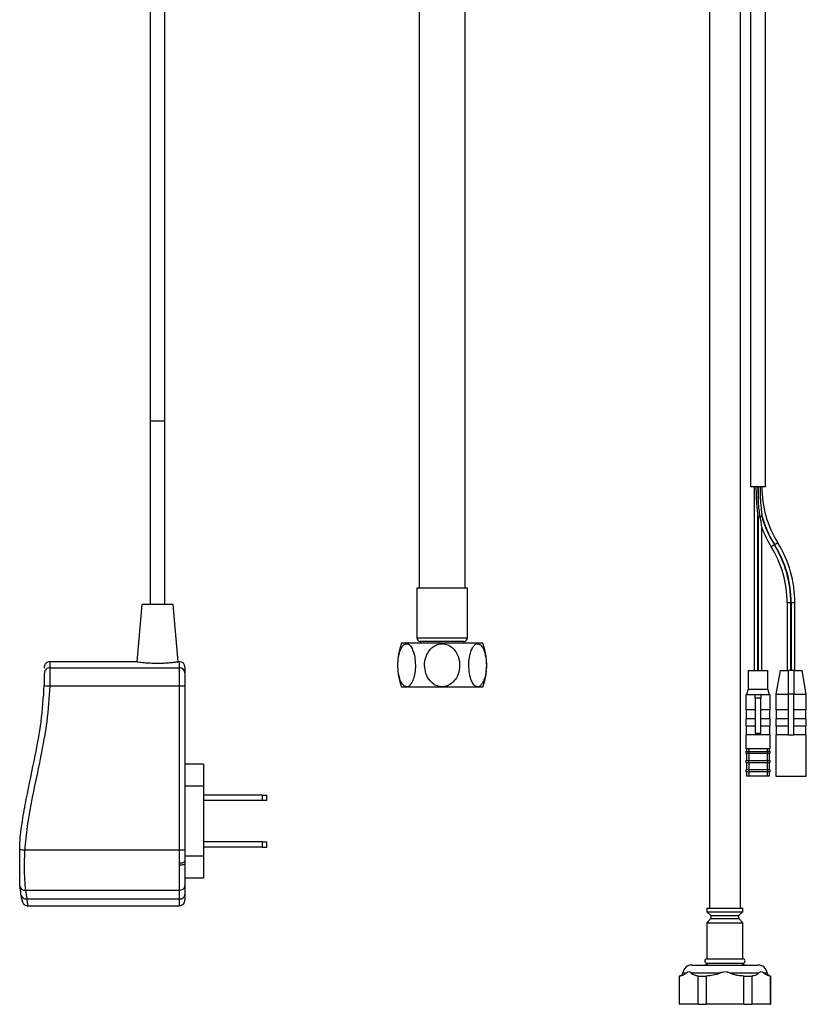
# Model space of a CAD drawing. Header units: millimetres. Extents: x 112 to 181, y 19 to 194.
# Tile 1 of 14: x 123 to 166, y 19 to 73. Entities that reach past the tile are written whole.
import ezdxf

# ---------------------------------------------------------------- set-up
doc = ezdxf.new("R2010")
doc.units = ezdxf.units.MM

msp = doc.modelspace()

# ---------------------------------------------------------------- linework, layer by layer
at = {"color": 7, "linetype": 'Continuous', "lineweight": 25}
for p, q in [((160.692, 130.283), (160.692, 24.244)), ((162.392, 24.244), (162.392, 130.283)), ((162.942, 130.283), (162.942, 47.189)), ((163.742, 47.189), (163.742, 130.283)), ((144.892, 101.671), (144.892, 41.671)), ((147.392, 41.671), (147.392, 101.671)), ((130.242, 80.781), (130.242, 40.781)), ((131.042, 40.781), (131.042, 80.781)), ((130.242, 50.781), (130.242, 40.781)), ((130.242, 50.781), (130.642, 50.781)), ((130.642, 50.781), (131.042, 50.781)), ((131.042, 40.781), (131.042, 50.781)), ((163.742, 47.189), (162.942, 47.189)), ((163.132, 47.189), (163.132, 37.189)), ((163.352, 47.189), (163.352, 46.688)), ((163.332, 37.189), (163.332, 45.632)), ((163.552, 45.577), (163.552, 45.661)), ((163.352, 45.551), (163.352, 37.189)), ((163.552, 37.189), (163.552, 44.944)), ((164.233, 44.023), (164.063, 43.918)), ((164.42, 44.139), (164.25, 44.033)), ((144.762, 41.671), (144.762, 38.97)), ((147.522, 41.671), (144.762, 41.671)), ((147.522, 38.97), (147.522, 41.671)), ((129.792, 40.781), (129.517, 37.665)), ((131.492, 40.781), (129.792, 40.781)), ((131.767, 37.665), (131.492, 40.781)), ((164.932, 40.868), (164.932, 37.189)), ((165.132, 40.868), (164.932, 40.868)), ((165.132, 37.189), (165.132, 40.868)), ((165.152, 40.868), (165.152, 37.189)), ((165.352, 40.868), (165.152, 40.868)), ((165.352, 37.189), (165.352, 40.868)), ((148.362, 38.671), (143.922, 38.671)), ((144.762, 38.97), (147.522, 38.97)), ((144.942, 38.771), (144.942, 38.671)), ((147.342, 38.771), (144.942, 38.771)), ((147.342, 38.671), (147.342, 38.771)), ((129.532, 37.665), (124.781, 37.665)), ((131.842, 37.665), (131.766, 37.665)), ((131.842, 37.34), (131.842, 37.665)), ((124.788, 37.34), (131.842, 37.34)), ((131.842, 36.346), (131.842, 37.34)), ((132.142, 37.365), (132.142, 37.052)), ((132.142, 37.052), (132.142, 36.356)), ((162.812, 37.189), (162.812, 36.175)), ((162.812, 37.189), (163.872, 37.189)), ((163.872, 36.175), (163.872, 37.189)), ((164.542, 37.189), (164.312, 35.889)), ((164.542, 37.189), (164.982, 37.189)), ((165.302, 37.189), (164.982, 37.189)), ((164.982, 37.189), (164.982, 35.898)), ((165.302, 37.189), (165.302, 35.898)), ((165.302, 37.189), (165.742, 37.189)), ((165.972, 35.889), (165.742, 37.189)), ((124.782, 36.346), (131.842, 36.346)), ((131.842, 27.414), (131.842, 36.346)), ((132.142, 36.356), (132.142, 27.425)), ((148.362, 36.271), (143.922, 36.271)), ((162.812, 36.175), (162.712, 35.875)), ((162.812, 36.175), (163.872, 36.175)), ((163.972, 35.875), (163.872, 36.175)), ((162.672, 35.875), (162.672, 35.035)), ((162.672, 35.875), (163.182, 35.875)), ((163.182, 35.875), (163.502, 35.875)), ((163.182, 35.675), (163.182, 35.875)), ((163.182, 35.675), (163.182, 33.775)), ((163.502, 35.675), (163.182, 35.675)), ((163.502, 35.875), (163.502, 35.675)), ((163.502, 35.875), (164.012, 35.875)), ((163.502, 33.775), (163.502, 35.675)), ((164.012, 35.035), (164.012, 35.875)), ((164.312, 35.889), (164.312, 35.035)), ((164.312, 35.889), (164.982, 35.889)), ((165.302, 35.898), (164.982, 35.898)), ((164.982, 35.898), (164.982, 33.675)), ((165.302, 33.675), (165.302, 35.898)), ((165.302, 35.889), (165.972, 35.889)), ((165.972, 35.035), (165.972, 35.889)), ((163.182, 35.035), (162.672, 35.035)), ((162.692, 35.035), (162.692, 34.555)), ((164.012, 35.035), (163.502, 35.035)), ((163.992, 34.555), (163.992, 35.035)), ((164.982, 35.035), (164.312, 35.035)), ((164.332, 35.035), (164.332, 34.555)), ((165.972, 35.035), (165.302, 35.035)), ((165.952, 34.555), (165.952, 35.035)), ((162.672, 34.555), (162.672, 34.155)), ((163.182, 34.555), (162.672, 34.555)), ((164.012, 34.555), (163.502, 34.555)), ((164.012, 34.155), (164.012, 34.555)), ((164.312, 34.555), (164.312, 34.155)), ((164.982, 34.555), (164.312, 34.555)), ((165.972, 34.555), (165.302, 34.555)), ((165.972, 34.155), (165.972, 34.555)), ((163.182, 34.155), (162.672, 34.155)), ((162.692, 34.155), (162.692, 33.675)), ((164.012, 34.155), (163.502, 34.155)), ((163.992, 33.675), (163.992, 34.155)), ((164.982, 34.155), (164.312, 34.155)), ((164.332, 34.155), (164.332, 33.675)), ((165.972, 34.155), (165.302, 34.155)), ((165.952, 33.675), (165.952, 34.155)), ((162.672, 33.675), (162.672, 32.935)), ((164.012, 33.675), (162.672, 33.675)), ((163.182, 33.775), (163.502, 33.775)), ((164.012, 32.935), (164.012, 33.675)), ((164.312, 33.675), (164.312, 31.435)), ((164.982, 33.675), (164.312, 33.675)), ((164.982, 33.675), (165.302, 33.675)), ((165.972, 33.675), (165.302, 33.675)), ((165.972, 31.435), (165.972, 33.675)), ((162.672, 32.935), (164.012, 32.935)), ((162.672, 32.775), (162.672, 32.675)), ((162.672, 32.775), (162.82, 32.775)), ((162.712, 32.935), (162.712, 32.775)), ((162.82, 32.775), (162.82, 32.675)), ((162.82, 32.775), (163.864, 32.775)), ((162.839, 32.935), (162.839, 32.775)), ((163.844, 32.935), (163.844, 32.775)), ((163.864, 32.775), (163.864, 32.675)), ((163.864, 32.775), (164.012, 32.775)), ((163.972, 32.775), (163.972, 32.935)), ((164.012, 32.675), (164.012, 32.775)), ((162.672, 32.675), (162.82, 32.675)), ((162.672, 32.275), (162.672, 32.175)), ((162.672, 32.275), (162.82, 32.275)), ((162.712, 32.675), (162.712, 32.275)), ((162.82, 32.675), (163.864, 32.675)), ((162.82, 32.275), (162.82, 32.175)), ((162.82, 32.275), (163.864, 32.275)), ((162.839, 32.675), (162.839, 32.275)), ((163.844, 32.675), (163.844, 32.275)), ((163.864, 32.675), (164.012, 32.675)), ((163.864, 32.275), (163.864, 32.175)), ((163.864, 32.275), (164.012, 32.275)), ((163.972, 32.275), (163.972, 32.675)), ((164.012, 32.175), (164.012, 32.275)), ((133.142, 32.081), (132.142, 32.081)), ((133.142, 32.081), (133.142, 30.881)), ((162.672, 32.175), (162.82, 32.175)), ((162.672, 31.775), (162.672, 31.675)), ((162.82, 31.775), (162.672, 31.775)), ((162.82, 31.675), (162.672, 31.675)), ((162.712, 32.175), (162.712, 31.775)), ((162.712, 31.675), (162.712, 31.435)), ((162.82, 32.175), (163.864, 32.175)), ((162.82, 31.775), (162.82, 31.675)), ((163.864, 31.775), (162.82, 31.775)), ((163.864, 31.675), (162.82, 31.675)), ((162.839, 32.175), (162.839, 31.775)), ((162.839, 31.675), (162.839, 31.435)), ((163.844, 32.175), (163.844, 31.775)), ((163.844, 31.675), (163.844, 31.435)), ((163.864, 32.175), (164.012, 32.175)), ((163.864, 31.775), (163.864, 31.675)), ((164.012, 31.775), (163.864, 31.775)), ((164.012, 31.675), (163.864, 31.675)), ((163.972, 31.775), (163.972, 32.175)), ((163.972, 31.435), (163.972, 31.675)), ((164.012, 31.675), (164.012, 31.775)), ((162.839, 31.435), (162.712, 31.435)), ((163.844, 31.435), (162.839, 31.435)), ((163.972, 31.435), (163.844, 31.435)), ((164.312, 31.435), (165.972, 31.435)), ((133.142, 30.881), (132.142, 30.881)), ((133.142, 30.881), (133.142, 27.081)), ((136.342, 30.399), (133.142, 30.399)), ((136.342, 30.107), (133.142, 30.107)), ((136.342, 30.399), (136.342, 30.107)), ((136.342, 30.399), (136.593, 30.399)), ((136.593, 30.107), (136.342, 30.107)), ((136.593, 30.107), (136.593, 30.399)), ((123.414, 27.414), (131.842, 27.414)), ((131.842, 26.713), (131.842, 27.414)), ((132.142, 27.425), (132.142, 26.793)), ((136.342, 27.855), (133.142, 27.855)), ((136.342, 27.563), (133.142, 27.563)), ((136.342, 27.855), (136.342, 27.563)), ((136.342, 27.855), (136.593, 27.855)), ((136.342, 27.563), (136.593, 27.563)), ((136.593, 27.563), (136.593, 27.855)), ((133.142, 27.081), (132.142, 27.081)), ((133.142, 27.081), (133.142, 25.881)), ((131.842, 26.577), (131.842, 26.713)), ((131.842, 25.223), (131.842, 26.577)), ((132.142, 26.793), (132.142, 26.671)), ((132.142, 26.671), (132.142, 25.453)), ((133.142, 25.881), (132.142, 25.881)), ((123.155, 25.418), (123.142, 25.534)), ((123.453, 25.223), (131.842, 25.223)), ((123.453, 25.223), (123.522, 24.748)), ((131.842, 24.748), (131.842, 25.223)), ((132.142, 25.453), (132.142, 24.977)), ((123.522, 24.748), (131.842, 24.748)), ((131.842, 24.372), (131.842, 24.748)), ((132.142, 24.977), (132.142, 24.672)), ((123.579, 24.372), (131.842, 24.372)), ((160.562, 24.244), (160.562, 24.044)), ((160.562, 24.244), (162.522, 24.244)), ((162.522, 24.044), (162.522, 24.244)), ((160.562, 24.044), (160.781, 23.844)), ((160.562, 24.044), (162.522, 24.044)), ((160.781, 23.684), (160.562, 23.444)), ((160.781, 23.844), (160.781, 23.684)), ((160.781, 23.844), (162.303, 23.844)), ((160.781, 23.684), (162.303, 23.684)), ((162.303, 23.844), (162.522, 24.044)), ((162.303, 23.684), (162.303, 23.844)), ((162.522, 23.444), (162.303, 23.684)), ((160.562, 23.444), (160.562, 21.484)), ((160.562, 23.444), (162.522, 23.444)), ((162.522, 21.484), (162.522, 23.444)), ((160.562, 21.484), (162.522, 21.484)), ((159.742, 21.144), (163.341, 21.144)), ((160.562, 21.244), (162.522, 21.244)), ((159.042, 20.544), (159.042, 19.004)), ((159.042, 20.544), (159.055, 20.544)), ((159.063, 20.544), (159.055, 20.544)), ((159.055, 20.544), (159.055, 19.004)), ((159.247, 20.715), (159.437, 20.715)), ((159.698, 20.715), (161.281, 20.715)), ((160.08, 20.544), (160.071, 20.544)), ((160.08, 19.004), (160.08, 20.544)), ((160.08, 20.544), (160.516, 20.544)), ((160.516, 20.544), (160.516, 19.004)), ((160.534, 20.544), (160.516, 20.544)), ((161.803, 20.715), (163.386, 20.715)), ((162.567, 20.544), (162.55, 20.544)), ((162.567, 19.004), (162.567, 20.544)), ((162.567, 20.544), (163.004, 20.544)), ((163.004, 20.544), (163.004, 19.004)), ((163.012, 20.544), (163.004, 20.544)), ((163.647, 20.715), (163.837, 20.715)), ((164.029, 20.544), (164.02, 20.544)), ((164.029, 19.004), (164.029, 20.544)), ((164.029, 20.544), (164.042, 20.544)), ((164.042, 19.004), (164.042, 20.544)), ((159.042, 19.004), (159.055, 19.004)), ((160.08, 19.004), (159.055, 19.004)), ((160.08, 19.004), (160.516, 19.004)), ((162.567, 19.004), (160.516, 19.004)), ((162.567, 19.004), (163.004, 19.004)), ((164.029, 19.004), (163.004, 19.004)), ((164.029, 19.004), (164.042, 19.004))]:
    msp.add_line(p, q, dxfattribs=at)
at = {"color": 7, "linetype": 'Continuous', "lineweight": 25, "flags": 128}
msp.add_lwpolyline([(132.142, 26.671), (132.136, 26.653), (132.119, 26.635), (132.091, 26.619), (132.054, 26.604), (132.008, 26.593), (131.957, 26.584), (131.9, 26.579), (131.842, 26.577)], dxfattribs=at)
at = {"color": 7, "linetype": 'Continuous', "lineweight": 25}
for centre, radius, start, end in [((169.342, 47.189), 6.01, 180, 186.3343), ((169.342, 47.189), 5.79, 180, 211.7883), ((169.342, 47.189), 6.21, 193.9154, 195.2947), ((169.342, 47.189), 5.99, 194.8412, 211.7883), ((169.342, 47.189), 6.01, 195.5535, 211.7883), ((169.342, 47.189), 6.21, 200.6226, 211.7883), ((159.142, 40.868), 5.99, 0, 31.7883), ((159.142, 40.868), 6.01, 0, 31.7883), ((159.142, 40.868), 6.21, 0, 31.7883), ((159.142, 40.868), 5.79, 0, 31.7883), ((147.316, 37.471), 3.6, 160.5288, 199.4712), ((144.962, 38.97), 0.2, 180, 264.2608), ((147.322, 38.97), 0.2, 275.7392, 0), ((144.968, 37.471), 3.6, 340.5288, 19.4712), ((131.842, 37.365), 0.3, 0, 90), ((124.782, 37.046), 0.294, 88.8962, 179.6408), ((131.848, 37.046), 0.294, 1.2124, 91.1631), ((124.775, 38.508), 2.162, 262.2256, 270.1946), ((131.917, 38.503), 2.158, 268.0109, 275.9867), ((123.679, 31.969), 4.563, 263.2371, 266.6641), ((131.917, 29.571), 2.158, 268.0109, 275.9867), ((131.911, 27.052), 0.347, 258.4182, 311.6692), ((123.411, 25.484), 0.264, 194.5844, 279.1541), ((131.873, 25.493), 0.272, 263.44, 351.4151), ((123.475, 25.004), 0.261, 197.3659, 280.3604), ((131.873, 25.018), 0.272, 263.44, 351.4151), ((131.842, 24.672), 0.3, 270, 0), ((160.562, 21.364), 0.12, 90, 270), ((162.522, 21.364), 0.12, 270, 90), ((159.742, 20.644), 0.5, 90, 171.7868), ((160.362, 21.644), 0.5, 270, 306.8699), ((162.722, 21.644), 0.5, 233.1301, 270), ((163.342, 20.644), 0.5, 8.2132, 90), ((159.049, 20.744), 0.2, 270, 351.7868), ((164.035, 20.744), 0.2, 188.2132, 270)]:
    msp.add_arc(centre, radius, start, end, dxfattribs=at)
for points, knots in [([(163.232, 47.189), (163.232, 47.172), (163.232, 47.142), (163.232, 47.086), (163.233, 46.997), (163.236, 46.838), (163.25, 46.451), (163.281, 46.05), (163.32, 45.722), (163.329, 45.646), (163.331, 45.631), (163.332, 45.626), (163.332, 45.625), (163.332, 45.626), (163.331, 45.629), (163.331, 45.632), (163.331, 45.633)], [0, 0, 0, 0, 0.030868, 0.056146, 0.106057, 0.19646, 0.355224, 0.830469, 0.950071, 0.97518, 0.982493, 0.986412, 0.989155, 0.991898, 0.995241, 1, 1, 1, 1]), ([(163.452, 45.564), (163.452, 45.565), (163.443, 45.631), (163.401, 45.963), (163.369, 46.332), (163.354, 46.638), (163.353, 46.68), (163.352, 46.687), (163.352, 46.691), (163.352, 46.693), (163.352, 46.694)], [0, 0, 0, 0, 0.001521, 0.176962, 0.87972, 0.977843, 0.987475, 0.99402, 0.998524, 1, 1, 1, 1]), ([(163.452, 47.189), (163.452, 47.173), (163.452, 47.133), (163.452, 47.058), (163.454, 46.937), (163.46, 46.733), (163.477, 46.383), (163.507, 46.029), (163.538, 45.764), (163.548, 45.681), (163.551, 45.661), (163.551, 45.658), (163.551, 45.658)], [0, 0, 0, 0, 0.031389, 0.07761, 0.145237, 0.2659, 0.474165, 0.824792, 0.956299, 0.989436, 0.998392, 1, 1, 1, 1]), ([(163.353, 45.551), (163.353, 45.551), (163.352, 45.551), (163.362, 45.552), (163.381, 45.555), (163.41, 45.558), (163.434, 45.562), (163.448, 45.564), (163.451, 45.564), (163.452, 45.564)], [0, 0, 0, 0, 0.0928571, 0.3037736, 0.515162, 0.7299382, 0.9446755, 0.9890092, 1, 1, 1, 1]), ([(163.55, 45.577), (163.551, 45.578), (163.551, 45.578), (163.539, 45.576), (163.517, 45.573), (163.487, 45.569), (163.464, 45.566), (163.452, 45.564), (163.452, 45.564)], [0, 0, 0, 0, 0.123947, 0.33831, 0.554577, 0.771783, 0.988957, 1, 1, 1, 1]), ([(163.452, 45.564), (163.452, 45.564), (163.452, 45.56), (163.454, 45.545), (163.463, 45.485), (163.484, 45.335), (163.514, 45.153), (163.54, 45.009), (163.549, 44.959), (163.551, 44.949), (163.552, 44.944), (163.552, 44.944), (163.552, 44.944)], [0, 0, 0, 0, 0.002664, 0.016016, 0.069423, 0.283078, 0.71093, 0.925685, 0.961464, 0.976801, 0.992307, 1, 1, 1, 1]), ([(144.688, 37.471), (144.681, 37.624), (144.667, 37.93), (144.561, 38.3), (144.42, 38.545), (144.272, 38.653), (144.126, 38.639), (143.998, 38.534), (143.885, 38.347), (143.791, 38.07), (143.732, 37.697), (143.729, 37.255), (143.796, 36.838), (143.913, 36.53), (144.05, 36.348), (144.196, 36.282), (144.336, 36.326), (144.458, 36.455), (144.566, 36.667), (144.652, 36.973), (144.685, 37.259), (144.688, 37.432), (144.688, 37.471)], [0, 0, 0, 0, 0.068555, 0.137352, 0.185586, 0.234116, 0.275717, 0.314611, 0.356555, 0.405449, 0.46356, 0.530441, 0.601587, 0.656418, 0.701743, 0.747303, 0.787337, 0.826633, 0.870314, 0.921818, 0.982764, 1, 1, 1, 1]), ([(145.187, 37.471), (145.201, 37.318), (145.229, 37.012), (145.441, 36.641), (145.722, 36.397), (146.019, 36.289), (146.312, 36.302), (146.567, 36.408), (146.792, 36.594), (146.98, 36.872), (147.1, 37.245), (147.106, 37.687), (146.971, 38.103), (146.736, 38.411), (146.462, 38.594), (146.171, 38.66), (145.891, 38.616), (145.646, 38.487), (145.43, 38.274), (145.259, 37.968), (145.192, 37.683), (145.188, 37.509), (145.187, 37.471)], [0, 0, 0, 0, 0.068555, 0.137352, 0.185586, 0.234116, 0.275717, 0.314611, 0.356555, 0.405449, 0.46356, 0.530441, 0.601587, 0.656418, 0.701743, 0.747303, 0.787337, 0.826633, 0.870314, 0.921818, 0.982764, 1, 1, 1, 1]), ([(147.596, 37.471), (147.603, 37.318), (147.617, 37.012), (147.722, 36.641), (147.863, 36.397), (148.012, 36.289), (148.158, 36.302), (148.286, 36.408), (148.398, 36.594), (148.492, 36.872), (148.552, 37.245), (148.555, 37.687), (148.488, 38.103), (148.37, 38.411), (148.233, 38.594), (148.088, 38.66), (147.948, 38.616), (147.825, 38.487), (147.717, 38.274), (147.632, 37.968), (147.598, 37.683), (147.596, 37.509), (147.596, 37.471)], [0, 0, 0, 0, 0.068555, 0.137352, 0.185586, 0.234116, 0.275717, 0.314611, 0.356555, 0.405449, 0.46356, 0.530441, 0.601587, 0.656418, 0.701743, 0.747303, 0.787337, 0.826633, 0.870314, 0.921818, 0.982764, 1, 1, 1, 1]), ([(124.784, 37.663), (124.779, 37.664), (124.735, 37.671), (124.661, 37.646), (124.582, 37.597), (124.532, 37.539), (124.502, 37.483), (124.487, 37.434), (124.481, 37.395), (124.479, 37.37), (124.48, 37.356), (124.48, 37.351), (124.48, 37.348), (124.48, 37.347), (124.48, 37.345), (124.48, 37.343), (124.481, 37.341), (124.481, 37.336), (124.483, 37.307), (124.483, 37.307)], [0, 0, 0, 0, 0.012064, 0.101815, 0.17148, 0.229303, 0.278132, 0.318208, 0.349057, 0.370013, 0.378102, 0.381934, 0.384772, 0.388653, 0.395989, 0.416105, 0.516674, 0.996461, 1, 1, 1, 1]), ([(124.781, 37.641), (124.78, 37.648), (124.779, 37.672), (124.783, 37.569), (124.786, 37.417), (124.788, 37.34)], [0, 0, 0, 0, 0.179286, 0.58681, 1, 1, 1, 1]), ([(129.532, 37.663), (129.531, 37.663), (129.529, 37.664), (129.651, 37.646), (129.792, 37.631), (129.85, 37.625)], [0, 0, 0, 0, 0.272914, 0.698428, 1, 1, 1, 1]), ([(129.85, 37.625), (129.948, 37.616), (130.144, 37.598), (130.518, 37.583), (130.898, 37.586), (131.249, 37.606), (131.537, 37.635), (131.712, 37.657), (131.787, 37.668), (131.766, 37.665), (131.766, 37.665)], [0, 0, 0, 0, 0.142973, 0.286005, 0.427476, 0.568156, 0.710184, 0.854025, 0.998212, 1, 1, 1, 1]), ([(124.482, 36.366), (124.484, 36.437), (124.488, 36.585), (124.49, 36.79), (124.489, 36.961), (124.488, 37.019), (124.488, 37.048)], [0, 0, 0, 0, 0.231701, 0.486175, 0.742267, 1, 1, 1, 1]), ([(124.788, 37.34), (124.788, 37.298), (124.789, 37.213), (124.79, 36.964), (124.788, 36.664), (124.784, 36.449), (124.782, 36.346)], [0, 0, 0, 0, 0.25558, 0.511164, 0.766685, 1, 1, 1, 1]), ([(123.142, 27.796), (123.187, 28.195), (123.276, 28.994), (123.569, 30.578), (123.956, 32.366), (124.348, 34.423), (124.436, 35.705), (124.482, 36.366)], [0, 0, 0, 0, 0.1387519, 0.2775623, 0.5562866, 0.7712963, 1, 1, 1, 1]), ([(124.782, 36.346), (124.738, 35.699), (124.65, 34.401), (124.247, 32.278), (123.836, 30.385), (123.533, 28.696), (123.453, 27.842), (123.414, 27.414)], [0, 0, 0, 0, 0.214805, 0.431387, 0.715378, 0.857734, 1, 1, 1, 1]), ([(123.142, 27.438), (123.142, 27.54), (123.142, 27.651), (123.142, 27.76), (123.142, 27.78), (123.142, 27.792), (123.142, 27.796), (123.142, 27.796), (123.142, 27.796)], [0, 0, 0, 0, 0.775195, 0.847686, 0.926551, 0.958722, 0.985874, 1, 1, 1, 1]), ([(123.142, 25.534), (123.142, 25.538), (123.142, 25.554), (123.142, 25.713), (123.142, 26.071), (123.142, 26.584), (123.142, 27.069), (123.142, 27.315), (123.142, 27.438)], [0, 0, 0, 0, 0.02418, 0.104964, 0.345212, 0.673483, 0.836917, 1, 1, 1, 1]), ([(123.414, 27.414), (123.405, 27.247), (123.388, 26.916), (123.384, 26.431), (123.395, 25.981), (123.419, 25.566), (123.441, 25.338), (123.453, 25.223)], [0, 0, 0, 0, 0.200335, 0.397437, 0.600383, 0.797364, 1, 1, 1, 1]), ([(123.226, 24.926), (123.205, 25.057), (123.179, 25.22), (123.159, 25.384), (123.155, 25.418)], [0, 0, 0, 0, 0.797517, 1, 1, 1, 1]), ([(123.286, 24.611), (123.286, 24.611), (123.29, 24.591), (123.271, 24.681), (123.241, 24.844), (123.226, 24.926)], [0, 0, 0, 0, 0.001002, 0.49872, 1, 1, 1, 1]), ([(123.522, 24.748), (123.536, 24.65), (123.565, 24.453), (123.584, 24.348), (123.579, 24.377), (123.579, 24.379)], [0, 0, 0, 0, 0.4793914, 0.9596423, 1, 1, 1, 1]), ([(123.274, 24.67), (123.275, 24.666), (123.283, 24.626), (123.285, 24.618), (123.286, 24.61), (123.286, 24.609), (123.287, 24.607), (123.288, 24.605), (123.289, 24.6), (123.293, 24.581), (123.31, 24.535), (123.355, 24.464), (123.438, 24.402), (123.519, 24.371), (123.567, 24.375), (123.579, 24.377)], [0, 0, 0, 0, 0.035545, 0.395191, 0.441418, 0.47204, 0.477989, 0.481914, 0.486568, 0.499739, 0.555098, 0.67806, 0.815813, 0.95334, 1, 1, 1, 1]), ([(159.437, 20.715), (159.422, 20.7), (159.34, 20.615), (159.211, 20.562), (159.1, 20.548), (159.063, 20.544)], [0, 0, 0, 0, 0.132271, 0.713251, 1, 1, 1, 1]), ([(159.437, 20.715), (159.452, 20.732), (159.494, 20.779), (159.575, 20.789), (159.651, 20.773), (159.688, 20.727), (159.698, 20.715)], [0, 0, 0, 0, 0.191808, 0.520279, 0.876135, 1, 1, 1, 1]), ([(160.071, 20.544), (160.04, 20.547), (159.948, 20.556), (159.82, 20.607), (159.73, 20.686), (159.698, 20.715)], [0, 0, 0, 0, 0.241076, 0.7213864, 1, 1, 1, 1]), ([(161.281, 20.715), (161.279, 20.714), (161.25, 20.693), (161.093, 20.632), (160.847, 20.564), (160.625, 20.55), (160.534, 20.544)], [0, 0, 0, 0, 0.010636, 0.138264, 0.645161, 1, 1, 1, 1]), ([(161.281, 20.715), (161.286, 20.719), (161.316, 20.741), (161.403, 20.774), (161.538, 20.79), (161.669, 20.775), (161.757, 20.746), (161.792, 20.723), (161.803, 20.715)], [0, 0, 0, 0, 0.0350332, 0.2057774, 0.4998095, 0.7713732, 0.926539, 1, 1, 1, 1]), ([(162.55, 20.544), (162.45, 20.55), (162.293, 20.561), (162.103, 20.605), (161.986, 20.638), (161.909, 20.664), (161.859, 20.684), (161.826, 20.699), (161.81, 20.711), (161.803, 20.715)], [0, 0, 0, 0, 0.386678, 0.60779, 0.757879, 0.857656, 0.923498, 0.96704, 1, 1, 1, 1]), ([(163.386, 20.715), (163.371, 20.7), (163.289, 20.615), (163.16, 20.562), (163.049, 20.548), (163.012, 20.544)], [0, 0, 0, 0, 0.132271, 0.713251, 1, 1, 1, 1]), ([(163.386, 20.715), (163.401, 20.732), (163.443, 20.779), (163.524, 20.789), (163.6, 20.773), (163.637, 20.727), (163.647, 20.715)], [0, 0, 0, 0, 0.191808, 0.520279, 0.876135, 1, 1, 1, 1]), ([(164.02, 20.544), (163.958, 20.555), (163.846, 20.576), (163.72, 20.638), (163.661, 20.7), (163.647, 20.715)], [0, 0, 0, 0, 0.485951, 0.871629, 1, 1, 1, 1])]:
    msp.add_open_spline(points, degree=3, knots=knots, dxfattribs=at)

doc.saveas('drawing.dxf')
